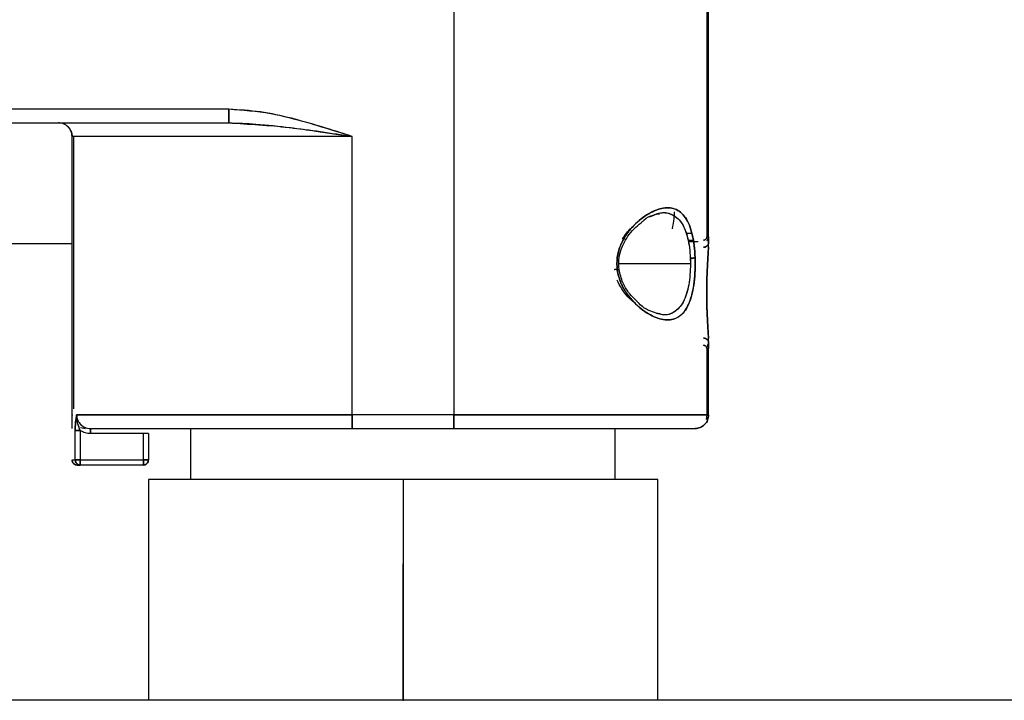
# Model space of a CAD drawing. Header units: millimetres. Extents: x -124 to 136, y -37 to 210.
# Tile 5 of 16: x -59 to -1, y 124 to 164. Entities that reach past the tile are written whole.
import ezdxf

# ---------------------------------------------------------------- set-up
doc = ezdxf.new("R2010")
doc.units = ezdxf.units.MM
doc.header["$PDSIZE"] = -1

msp = doc.modelspace()

# ---------------------------------------------------------------- linework, layer by layer
at = {"color": 7, "linetype": 'Continuous', "lineweight": 25}
for p, q in [((-18.455, 201.187), (-18.455, 151.331)), ((-18.355, 150.976), (-18.355, 201.187)), ((-33.355, 173.537), (-33.355, 140.837)), ((-46.621, 158.837), (-102.055, 158.837)), ((-102.055, 158.037), (-46.621, 158.037)), ((-55.915, 157.543), (-55.854, 157.237)), ((-55.854, 140.046), (-55.854, 157.237)), ((-55.754, 141.2), (-55.754, 157.237)), ((-39.355, 140.837), (-39.355, 157.237)), ((-19.673, 151.535), (-19.338, 151.535)), ((-55.854, 150.914), (-93.555, 150.914)), ((-19.567, 151.131), (-19.261, 151.131)), ((-18.978, 151.031), (-19.548, 151.031)), ((-19.426, 149.737), (-23.668, 149.737)), ((-19.433, 150.066), (-19.426, 149.737)), ((-21.746, 146.737), (-21.746, 146.737)), ((-18.355, 140.837), (-18.355, 145.098)), ((-18.455, 144.743), (-18.455, 140.837)), ((-55.855, 140.837), (-55.855, 140.816)), ((-33.355, 140.837), (-39.355, 140.837)), ((-18.455, 140.837), (-18.507, 140.577)), ((-55.669, 138.187), (-55.669, 139.916)), ((-55.372, 139.916), (-55.372, 138.187)), ((-55.358, 140.097), (-55.055, 140.037)), ((-54.761, 140.037), (-51.655, 140.037)), ((-48.855, 137.037), (-48.855, 140.037)), ((-39.355, 140.037), (-33.355, 140.037)), ((-23.855, 137.037), (-23.855, 140.037)), ((-51.655, 139.737), (-54.761, 139.737)), ((-51.655, 138.187), (-51.655, 139.737)), ((-51.355, 139.737), (-51.355, 138.187)), ((-55.854, 138.187), (-55.669, 138.187)), ((-55.372, 138.187), (-51.655, 138.187)), ((-51.655, 137.887), (-55.372, 137.887)), ((-51.355, 137.037), (-51.355, 124.037)), ((-21.355, 137.037), (-51.355, 137.037)), ((-36.355, 137.037), (-36.355, 124.037)), ((-21.355, 124.037), (-21.355, 137.037)), ((12.545, 124.037), (-119.955, 124.037))]:
    msp.add_line(p, q, dxfattribs=at)
at = {"color": 7, "linetype": 'Continuous'}
for q in [(-36.355, 132.063), (-38.595, 124.037)]:
    msp.add_line((-36.355, 124.037), q, dxfattribs=at)
at = {"color": 7, "linetype": 'Continuous', "lineweight": 25}
for points in [[(-46.621, 158.037), (-46.621, 158.049), (-46.621, 158.073), (-46.621, 158.258), (-46.621, 158.523), (-46.621, 158.732), (-46.621, 158.837)], [(-56.654, 158.037), (-56.503, 158.037), (-56.201, 158.037), (-54.048, 158.037), (-50.877, 158.037), (-48.04, 158.037), (-46.621, 158.037)], [(-39.355, 157.237), (-40.426, 157.237), (-42.569, 157.237), (-45.662, 157.237), (-48.517, 157.237), (-51.024, 157.237), (-53.092, 157.237), (-54.629, 157.237), (-55.633, 157.237), (-55.78, 157.237), (-55.854, 157.237)], [(-39.355, 157.237), (-40.426, 157.237), (-42.569, 157.237), (-45.662, 157.237), (-48.517, 157.237), (-51.024, 157.237), (-53.092, 157.237), (-54.629, 157.237), (-55.633, 157.237), (-55.78, 157.237), (-55.854, 157.237)], [(-39.355, 157.237), (-40.3, 157.237), (-42.189, 157.237), (-44.916, 157.237), (-47.431, 157.237), (-49.637, 157.237), (-51.455, 157.237), (-52.801, 157.237), (-53.675, 157.237), (-53.795, 157.237), (-53.855, 157.237)], [(-18.355, 150.976), (-18.359, 150.941), (-18.368, 150.871), (-18.438, 150.783), (-18.537, 150.721), (-18.616, 150.713), (-18.655, 150.709)], [(-18.355, 151.331), (-18.355, 151.305), (-18.355, 151.254), (-18.355, 151.069), (-18.355, 150.976)], [(-18.655, 145.365), (-18.616, 145.361), (-18.537, 145.353), (-18.438, 145.291), (-18.368, 145.203), (-18.359, 145.133), (-18.355, 145.098)], [(-18.355, 145.098), (-18.355, 145.005), (-18.355, 144.82), (-18.355, 144.769), (-18.355, 144.743)], [(-39.355, 140.837), (-40.31, 140.837), (-42.221, 140.837), (-45.001, 140.837), (-47.611, 140.837), (-49.972, 140.837), (-52.016, 140.837), (-53.67, 140.837), (-54.927, 140.837), (-55.366, 140.837), (-55.585, 140.837)], [(-55.585, 140.837), (-55.366, 140.837), (-54.927, 140.837), (-53.67, 140.837), (-52.016, 140.837), (-49.972, 140.837), (-47.611, 140.837), (-45.001, 140.837), (-42.221, 140.837), (-40.31, 140.837), (-39.355, 140.837)], [(-39.355, 140.037), (-39.355, 140.049), (-39.355, 140.073), (-39.355, 140.258), (-39.355, 140.523), (-39.355, 140.732), (-39.355, 140.837)], [(-39.355, 140.837), (-39.355, 140.732), (-39.355, 140.523), (-39.355, 140.258), (-39.355, 140.073), (-39.355, 140.049), (-39.355, 140.037)], [(-33.355, 140.037), (-33.355, 140.049), (-33.355, 140.073), (-33.355, 140.258), (-33.355, 140.523), (-33.355, 140.732), (-33.355, 140.837)], [(-18.355, 140.837), (-18.411, 140.837), (-18.522, 140.837), (-19.414, 140.837), (-20.801, 140.837), (-22.68, 140.837), (-24.967, 140.837), (-27.578, 140.837), (-30.41, 140.837), (-32.373, 140.837), (-33.355, 140.837)], [(-33.355, 140.837), (-33.355, 140.732), (-33.355, 140.523), (-33.355, 140.258), (-33.355, 140.073), (-33.355, 140.049), (-33.355, 140.037)], [(-33.355, 140.837), (-32.373, 140.837), (-30.41, 140.837), (-27.578, 140.837), (-24.967, 140.837), (-22.68, 140.837), (-20.801, 140.837), (-19.414, 140.837), (-18.522, 140.837), (-18.411, 140.837), (-18.355, 140.837)], [(-19.155, 140.037), (-19.05, 140.049), (-18.84, 140.073), (-18.576, 140.258), (-18.391, 140.523), (-18.367, 140.732), (-18.355, 140.837)], [(-18.355, 140.837), (-18.367, 140.732), (-18.391, 140.523), (-18.576, 140.258), (-18.84, 140.073), (-19.05, 140.049), (-19.155, 140.037)], [(-55.372, 139.916), (-55.408, 139.916), (-55.479, 139.916), (-55.572, 139.916), (-55.642, 139.916), (-55.66, 139.916), (-55.669, 139.916)], [(-54.761, 139.737), (-54.761, 139.776), (-54.761, 139.855), (-54.761, 139.954), (-54.761, 140.024), (-54.761, 140.033), (-54.761, 140.037)], [(-54.761, 140.037), (-54.543, 140.037), (-54.108, 140.037), (-52.897, 140.037), (-51.319, 140.037), (-49.379, 140.037), (-47.144, 140.037), (-44.679, 140.037), (-42.057, 140.037), (-40.256, 140.037), (-39.355, 140.037)], [(-54.761, 140.037), (-54.543, 140.037), (-54.108, 140.037), (-52.897, 140.037), (-51.319, 140.037), (-49.379, 140.037), (-47.144, 140.037), (-44.679, 140.037), (-42.057, 140.037), (-40.256, 140.037), (-39.355, 140.037)], [(-33.355, 140.037), (-32.425, 140.037), (-30.567, 140.037), (-27.886, 140.037), (-25.415, 140.037), (-23.25, 140.037), (-21.47, 140.037), (-20.158, 140.037), (-19.313, 140.037), (-19.208, 140.037), (-19.155, 140.037)], [(-33.355, 140.037), (-32.425, 140.037), (-30.567, 140.037), (-27.886, 140.037), (-25.415, 140.037), (-23.25, 140.037), (-21.47, 140.037), (-20.158, 140.037), (-19.313, 140.037), (-19.208, 140.037), (-19.155, 140.037)], [(-51.355, 139.737), (-51.359, 139.737), (-51.368, 139.737), (-51.438, 139.737), (-51.537, 139.737), (-51.616, 139.737), (-51.655, 139.737)], [(-51.355, 139.737), (-51.359, 139.737), (-51.368, 139.737), (-51.438, 139.737), (-51.537, 139.737), (-51.616, 139.737), (-51.655, 139.737)], [(-55.669, 138.187), (-55.66, 138.187), (-55.642, 138.187), (-55.572, 138.187), (-55.479, 138.187), (-55.408, 138.187), (-55.372, 138.187)], [(-55.669, 138.187), (-55.665, 138.148), (-55.656, 138.069), (-55.587, 137.97), (-55.489, 137.901), (-55.411, 137.892), (-55.372, 137.887)], [(-55.372, 138.187), (-55.408, 138.187), (-55.479, 138.187), (-55.572, 138.187), (-55.642, 138.187), (-55.66, 138.187), (-55.669, 138.187)], [(-55.372, 137.887), (-55.411, 137.892), (-55.489, 137.901), (-55.587, 137.97), (-55.656, 138.069), (-55.665, 138.148), (-55.669, 138.187)], [(-55.372, 138.187), (-55.372, 138.148), (-55.372, 138.069), (-55.372, 137.97), (-55.372, 137.901), (-55.372, 137.892), (-55.372, 137.887)], [(-55.372, 137.887), (-55.372, 137.892), (-55.372, 137.901), (-55.372, 137.97), (-55.372, 138.069), (-55.372, 138.148), (-55.372, 138.187)], [(-51.655, 138.187), (-51.616, 138.187), (-51.537, 138.187), (-51.438, 138.187), (-51.368, 138.187), (-51.359, 138.187), (-51.355, 138.187)], [(-51.655, 138.187), (-51.655, 138.148), (-51.655, 138.069), (-51.655, 137.97), (-51.655, 137.901), (-51.655, 137.892), (-51.655, 137.887)], [(-51.655, 137.887), (-51.616, 137.892), (-51.537, 137.901), (-51.438, 137.97), (-51.368, 138.069), (-51.359, 138.148), (-51.355, 138.187)], [(-51.355, 138.187), (-51.359, 138.187), (-51.368, 138.187), (-51.438, 138.187), (-51.537, 138.187), (-51.616, 138.187), (-51.655, 138.187)], [(-51.655, 137.887), (-51.655, 137.892), (-51.655, 137.901), (-51.655, 137.97), (-51.655, 138.069), (-51.655, 138.148), (-51.655, 138.187)], [(-51.355, 138.187), (-51.359, 138.148), (-51.368, 138.069), (-51.438, 137.97), (-51.537, 137.901), (-51.616, 137.892), (-51.655, 137.887)], [(-55.554, 137.887), (-55.543, 137.887), (-55.521, 137.887), (-55.422, 137.887), (-55.372, 137.887)]]:
    msp.add_open_spline(points, degree=3, dxfattribs=at)
for points, knots in [([(-39.355, 157.237), (-40.146, 157.487), (-41.728, 157.988), (-44.137, 158.65), (-45.794, 158.775), (-46.621, 158.837)], [0, 0, 0, 0, 0.3336603, 0.6672589, 1, 1, 1, 1]), ([(-46.621, 158.837), (-46.621, 158.736), (-46.621, 158.582), (-46.621, 158.395), (-46.621, 158.267), (-46.621, 158.164), (-46.621, 158.064), (-46.621, 158.048), (-46.621, 158.037)], [0, 0, 0, 0, 0.2394568, 0.3683607, 0.5, 0.6316393, 0.7605432, 1, 1, 1, 1]), ([(-39.355, 157.237), (-39.948, 157.427), (-41.134, 157.806), (-42.931, 158.314), (-44.756, 158.73), (-46, 158.801), (-46.621, 158.837)], [0, 0, 0, 0, 0.2501973, 0.5003564, 0.750338, 1, 1, 1, 1]), ([(-55.854, 157.237), (-55.86, 157.315), (-55.875, 157.488), (-55.985, 157.695), (-56.128, 157.849), (-56.275, 157.949), (-56.454, 158.022), (-56.586, 158.032), (-56.654, 158.037)], [0, 0, 0, 0, 0.185595, 0.41365, 0.544201, 0.68545, 0.837386, 1, 1, 1, 1]), ([(-55.854, 157.237), (-55.866, 157.342), (-55.891, 157.55), (-56.073, 157.823), (-56.256, 157.925), (-56.348, 157.976)], [0, 0, 0, 0, 0.334367, 0.666868, 1, 1, 1, 1]), ([(-46.621, 158.037), (-45.439, 157.967), (-43.024, 157.824), (-40.594, 157.435), (-39.355, 157.237)], [0, 0, 0, 0, 0.48989, 1, 1, 1, 1]), ([(-46.621, 158.037), (-46.088, 158.021), (-44.882, 157.986), (-43.173, 157.787), (-41.285, 157.532), (-40.07, 157.346), (-39.355, 157.237)], [0, 0, 0, 0, 0.221337, 0.500138, 0.705712, 1, 1, 1, 1]), ([(-55.927, 157.544), (-55.912, 157.519), (-55.86, 157.425), (-55.856, 157.317), (-55.854, 157.237)], [0, 0, 0, 0, 0.270489, 1, 1, 1, 1]), ([(-19.149, 150.099), (-19.164, 150.337), (-19.192, 150.813), (-19.307, 151.463), (-19.478, 152.025), (-19.785, 152.621), (-20.315, 153.048), (-21.117, 153.063), (-22.003, 152.677), (-22.742, 152.063), (-23.262, 151.394), (-23.576, 150.796), (-23.777, 150.101), (-23.75, 149.615), (-23.736, 149.372)], [0, 0, 0, 0, 0.061948, 0.124272, 0.186482, 0.249132, 0.374333, 0.500026, 0.625663, 0.751013, 0.813458, 0.875896, 0.937866, 1, 1, 1, 1]), ([(-23.736, 149.372), (-23.75, 149.618), (-23.777, 150.109), (-23.571, 150.809), (-23.253, 151.408), (-22.732, 152.074), (-21.994, 152.681), (-21.114, 153.062), (-20.318, 153.048), (-19.789, 152.625), (-19.481, 152.035), (-19.309, 151.472), (-19.193, 150.82), (-19.164, 150.339), (-19.149, 150.099)], [0, 0, 0, 0, 0.062844, 0.1254, 0.188172, 0.250678, 0.375639, 0.500412, 0.625085, 0.749588, 0.812727, 0.874616, 0.937407, 1, 1, 1, 1]), ([(-22.23, 152.241), (-22.208, 152.263), (-22.008, 152.463), (-21.664, 152.616), (-21.37, 152.668), (-21.25, 152.689)], [0, 0, 0, 0, 0.068424, 0.620087, 1, 1, 1, 1]), ([(-21.811, 152.502), (-21.635, 152.587), (-21.184, 152.805), (-20.535, 152.714), (-20.037, 152.334), (-19.748, 151.798), (-19.587, 151.298), (-19.475, 150.713), (-19.447, 150.283), (-19.433, 150.066)], [0, 0, 0, 0, 0.137352, 0.352695, 0.567588, 0.674652, 0.78186, 0.89004, 1, 1, 1, 1]), ([(-21.273, 152.718), (-21.273, 152.718), (-21.001, 152.812), (-20.519, 152.694), (-20.021, 152.316), (-19.737, 151.772), (-19.58, 151.27), (-19.474, 150.695), (-19.447, 150.276), (-19.433, 150.066)], [0, 0, 0, 0, 0.000038, 0.253303, 0.503395, 0.628296, 0.752088, 0.876346, 1, 1, 1, 1]), ([(-20.479, 151.803), (-20.444, 152.015), (-20.376, 152.442), (-20.362, 152.685), (-20.355, 152.807)], [0, 0, 0, 0, 0.498104, 1, 1, 1, 1]), ([(-23.631, 149.411), (-23.644, 149.6), (-23.668, 149.977), (-23.542, 150.531), (-23.323, 151.033), (-22.896, 151.693), (-22.506, 152.015), (-22.23, 152.241)], [0, 0, 0, 0, 0.1493163, 0.2986471, 0.4522927, 0.6140968, 1, 1, 1, 1]), ([(-20.39, 152.392), (-20.39, 152.393), (-20.381, 152.45), (-20.381, 152.481), (-20.38, 152.511)], [0, 0, 0, 0, 0.015019, 1, 1, 1, 1]), ([(-23.428, 151.194), (-23.271, 151.438), (-23.077, 151.739), (-22.834, 151.903), (-22.788, 151.934)], [0, 0, 0, 0, 0.81104, 1, 1, 1, 1]), ([(-18.655, 151.131), (-18.629, 151.134), (-18.576, 151.14), (-18.51, 151.186), (-18.464, 151.252), (-18.458, 151.305), (-18.455, 151.331)], [0, 0, 0, 0, 0.2500575, 0.4997293, 0.7491668, 1, 1, 1, 1]), ([(-18.455, 151.331), (-18.458, 151.305), (-18.463, 151.252), (-18.51, 151.186), (-18.576, 151.14), (-18.629, 151.134), (-18.655, 151.131)], [0, 0, 0, 0, 0.249599, 0.500663, 0.749618, 1, 1, 1, 1]), ([(-18.655, 150.709), (-18.617, 150.713), (-18.559, 150.718), (-18.489, 150.752), (-18.441, 150.786), (-18.402, 150.829), (-18.365, 150.891), (-18.359, 150.943), (-18.355, 150.976)], [0, 0, 0, 0, 0.239457, 0.368361, 0.5, 0.631639, 0.760543, 1, 1, 1, 1]), ([(-18.355, 145.098), (-18.359, 145.255), (-18.368, 145.569), (-18.416, 146.285), (-18.456, 147.122), (-18.473, 148.036), (-18.457, 148.948), (-18.416, 149.784), (-18.368, 150.503), (-18.359, 150.818), (-18.355, 150.976)], [0, 0, 0, 0, 0.124811, 0.24981, 0.374857, 0.499852, 0.624714, 0.749457, 0.874369, 1, 1, 1, 1]), ([(-18.455, 151.109), (-18.446, 151.117), (-18.421, 151.139), (-18.389, 151.188), (-18.36, 151.255), (-18.357, 151.305), (-18.355, 151.331)], [0, 0, 0, 0, 0.139258, 0.405367, 0.692286, 1, 1, 1, 1]), ([(-18.365, 150.715), (-18.367, 150.634), (-18.375, 150.39), (-18.417, 149.775), (-18.457, 148.945), (-18.473, 148.036), (-18.456, 147.126), (-18.417, 146.295), (-18.374, 145.681), (-18.367, 145.438), (-18.364, 145.357)], [0, 0, 0, 0, 0.072032, 0.215422, 0.357811, 0.499927, 0.642197, 0.78493, 0.928292, 1, 1, 1, 1]), ([(-19.149, 150.099), (-19.145, 149.854), (-19.138, 149.364), (-19.197, 148.646), (-19.31, 147.993), (-19.483, 147.436), (-19.715, 146.991), (-20.099, 146.571), (-20.707, 146.364), (-21.555, 146.56), (-22.446, 147.117), (-23.142, 147.873), (-23.582, 148.664), (-23.685, 149.136), (-23.736, 149.372)], [0, 0, 0, 0, 0.063051, 0.125794, 0.18834, 0.250781, 0.31258, 0.376099, 0.500882, 0.625716, 0.750459, 0.874588, 0.937291, 1, 1, 1, 1]), ([(-23.736, 149.372), (-23.685, 149.138), (-23.584, 148.669), (-23.147, 147.878), (-22.45, 147.12), (-21.554, 146.559), (-20.699, 146.363), (-20.09, 146.576), (-19.706, 147.005), (-19.476, 147.454), (-19.305, 148.016), (-19.195, 148.667), (-19.137, 149.377), (-19.145, 149.859), (-19.149, 150.099)], [0, 0, 0, 0, 0.062164, 0.124578, 0.248831, 0.374319, 0.500233, 0.626056, 0.688976, 0.75177, 0.814057, 0.876159, 0.938211, 1, 1, 1, 1]), ([(-19.426, 149.737), (-19.432, 149.516), (-19.442, 149.078), (-19.525, 148.461), (-19.659, 147.918), (-19.911, 147.313), (-20.369, 146.836), (-20.932, 146.672), (-21.31, 146.788), (-21.419, 146.822)], [0, 0, 0, 0, 0.116221, 0.230294, 0.343046, 0.455335, 0.681805, 0.90851, 1, 1, 1, 1]), ([(-19.426, 149.737), (-19.431, 149.525), (-19.441, 149.102), (-19.519, 148.497), (-19.648, 147.954), (-19.893, 147.341), (-20.345, 146.849), (-20.902, 146.672), (-21.278, 146.784), (-21.383, 146.815)], [0, 0, 0, 0, 0.112485, 0.225208, 0.338431, 0.451727, 0.679588, 0.910079, 1, 1, 1, 1]), ([(-19.433, 150.066), (-19.403, 150.068), (-19.341, 150.071), (-19.256, 150.079), (-19.186, 150.089), (-19.161, 150.096), (-19.149, 150.099)], [0, 0, 0, 0, 0.243836, 0.5, 0.756164, 1, 1, 1, 1]), ([(-19.149, 150.099), (-19.161, 150.096), (-19.186, 150.089), (-19.256, 150.079), (-19.341, 150.071), (-19.403, 150.068), (-19.433, 150.066)], [0, 0, 0, 0, 0.2438363, 0.5, 0.7561637, 1, 1, 1, 1]), ([(-19.433, 150.066), (-19.431, 150.012), (-19.427, 149.902), (-19.427, 149.792), (-19.426, 149.737)], [0, 0, 0, 0, 0.499998, 1, 1, 1, 1]), ([(-23.928, 149.405), (-23.903, 149.408), (-23.849, 149.415), (-23.781, 149.421), (-23.748, 149.421), (-23.736, 149.422)], [0, 0, 0, 0, 0.355922, 0.765761, 1, 1, 1, 1]), ([(-23.736, 149.372), (-23.718, 149.376), (-23.68, 149.385), (-23.639, 149.399), (-23.634, 149.407), (-23.631, 149.411)], [0, 0, 0, 0, 0.291381, 0.626901, 1, 1, 1, 1]), ([(-23.631, 149.411), (-23.634, 149.407), (-23.639, 149.399), (-23.68, 149.385), (-23.718, 149.376), (-23.736, 149.372)], [0, 0, 0, 0, 0.373099, 0.708619, 1, 1, 1, 1]), ([(-22.452, 147.396), (-22.662, 147.601), (-23.013, 147.941), (-23.447, 148.636), (-23.567, 149.142), (-23.631, 149.411)], [0, 0, 0, 0, 0.41284, 0.687963, 1, 1, 1, 1]), ([(-22.641, 147.41), (-22.666, 147.425), (-22.966, 147.607), (-23.387, 148.075), (-23.66, 148.61), (-23.749, 148.785)], [0, 0, 0, 0, 0.056543, 0.692996, 1, 1, 1, 1]), ([(-21.023, 146.737), (-21.299, 146.797), (-21.752, 146.896), (-22.264, 147.193), (-22.451, 147.395), (-22.452, 147.396)], [0, 0, 0, 0, 0.608887, 0.997726, 1, 1, 1, 1]), ([(-18.355, 145.098), (-18.359, 145.131), (-18.365, 145.183), (-18.402, 145.245), (-18.441, 145.288), (-18.489, 145.323), (-18.559, 145.356), (-18.617, 145.361), (-18.655, 145.365)], [0, 0, 0, 0, 0.239457, 0.368361, 0.5, 0.631639, 0.760543, 1, 1, 1, 1]), ([(-18.655, 144.944), (-18.629, 144.94), (-18.576, 144.934), (-18.51, 144.888), (-18.464, 144.822), (-18.458, 144.769), (-18.455, 144.743)], [0, 0, 0, 0, 0.2500575, 0.4997293, 0.7491668, 1, 1, 1, 1]), ([(-18.455, 144.743), (-18.458, 144.769), (-18.464, 144.822), (-18.51, 144.888), (-18.576, 144.934), (-18.629, 144.94), (-18.655, 144.944)], [0, 0, 0, 0, 0.2500709, 0.4997571, 0.7491763, 1, 1, 1, 1]), ([(-18.655, 144.944), (-18.629, 144.941), (-18.576, 144.935), (-18.51, 144.888), (-18.464, 144.822), (-18.458, 144.769), (-18.455, 144.743)], [0, 0, 0, 0, 0.249453, 0.500639, 0.749596, 1, 1, 1, 1]), ([(-18.355, 144.743), (-18.357, 144.769), (-18.36, 144.819), (-18.389, 144.886), (-18.417, 144.931), (-18.438, 144.95), (-18.443, 144.954)], [0, 0, 0, 0, 0.328818, 0.635415, 0.919774, 1, 1, 1, 1]), ([(-55.585, 140.837), (-55.607, 140.709), (-55.641, 140.516), (-55.665, 140.185), (-55.668, 140.005), (-55.669, 139.916)], [0, 0, 0, 0, 0.502031, 0.751241, 1, 1, 1, 1]), ([(-55.669, 139.916), (-55.668, 140.002), (-55.665, 140.183), (-55.641, 140.514), (-55.607, 140.709), (-55.585, 140.837)], [0, 0, 0, 0, 0.240547, 0.499491, 1, 1, 1, 1]), ([(-55.372, 139.916), (-55.432, 140.067), (-55.551, 140.371), (-55.574, 140.682), (-55.585, 140.837)], [0, 0, 0, 0, 0.50004, 1, 1, 1, 1]), ([(-55.585, 140.837), (-55.582, 140.784), (-55.576, 140.679), (-55.51, 140.475), (-55.354, 140.261), (-55.174, 140.115), (-55.065, 140.095), (-55.06, 140.094)], [0, 0, 0, 0, 0.163737, 0.327708, 0.655042, 0.984504, 1, 1, 1, 1]), ([(-55.372, 139.916), (-55.423, 140.046), (-55.542, 140.35), (-55.569, 140.66), (-55.585, 140.837)], [0, 0, 0, 0, 0.430011, 1, 1, 1, 1]), ([(-55.585, 140.837), (-55.582, 140.785), (-55.576, 140.681), (-55.527, 140.53), (-55.45, 140.387), (-55.317, 140.232), (-55.142, 140.117), (-54.94, 140.048), (-54.822, 140.041), (-54.761, 140.037)], [0, 0, 0, 0, 0.121206, 0.244873, 0.371261, 0.500601, 0.723278, 0.854988, 1, 1, 1, 1]), ([(-55.669, 139.916), (-55.66, 139.916), (-55.643, 139.916), (-55.572, 139.916), (-55.478, 139.916), (-55.407, 139.916), (-55.372, 139.916)], [0, 0, 0, 0, 0.241949, 0.5, 0.758051, 1, 1, 1, 1]), ([(-54.761, 139.737), (-54.869, 139.745), (-55.086, 139.761), (-55.277, 139.864), (-55.372, 139.916)], [0, 0, 0, 0, 0.499799, 1, 1, 1, 1]), ([(-54.761, 139.737), (-54.869, 139.745), (-55.085, 139.76), (-55.276, 139.864), (-55.372, 139.916)], [0, 0, 0, 0, 0.498496, 1, 1, 1, 1]), ([(-54.761, 140.037), (-54.761, 140.033), (-54.761, 140.027), (-54.761, 139.989), (-54.761, 139.951), (-54.761, 139.903), (-54.761, 139.833), (-54.761, 139.775), (-54.761, 139.737)], [0, 0, 0, 0, 0.239457, 0.368361, 0.5, 0.631639, 0.760543, 1, 1, 1, 1]), ([(-55.554, 137.887), (-55.593, 137.892), (-55.671, 137.901), (-55.771, 137.97), (-55.84, 138.069), (-55.849, 138.148), (-55.854, 138.187)], [0, 0, 0, 0, 0.25006, 0.499737, 0.749166, 1, 1, 1, 1]), ([(-55.854, 138.187), (-55.849, 138.148), (-55.84, 138.069), (-55.771, 137.97), (-55.672, 137.901), (-55.593, 137.892), (-55.554, 137.887)], [0, 0, 0, 0, 0.25, 0.5, 0.75, 1, 1, 1, 1])]:
    msp.add_open_spline(points, degree=3, knots=knots, dxfattribs=at)
at = {"color": 7, "linetype": 'Continuous'}
msp.add_point((-36.355, 124.037), dxfattribs=at)

doc.saveas('drawing.dxf')
